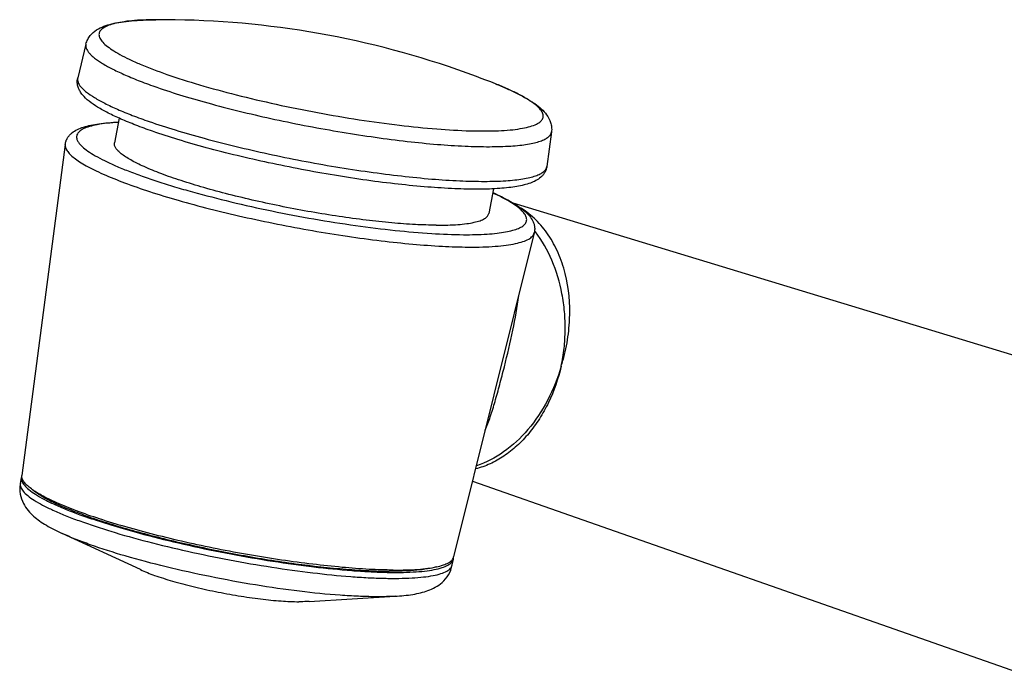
# Model space of a CAD drawing. Header units: millimetres. Extents: x 98 to 681, y 74 to 543.
# Tile 1 of 5: x 98 to 199, y 171 to 238. Entities that reach past the tile are written whole.
import ezdxf

# ---------------------------------------------------------------- set-up
doc = ezdxf.new("R2010")
doc.units = ezdxf.units.MM
doc.header["$LTSCALE"] = 46.255
doc.layers.get('0').update_dxf_attribs({"linetype": 'CONTINUOUS'})

msp = doc.modelspace()

# ---------------------------------------------------------------- linework, layer by layer
at = {"color": 7, "linetype": 'CONTINUOUS'}
for p, q in [((105.08, 235.75), (104.23, 232.28)), ((108.48, 228.16), (108, 225.62)), ((152.75, 226.75), (152.27, 223.21)), ((102.95, 225.48), (98.52, 191.55)), ((146.81, 220.92), (146.33, 218.38)), ((148.8, 219.48), (210.77, 200.61)), ((150.98, 216.41), (142.73, 183.2)), ((98.36, 190.73), (98.48, 191.34)), ((144.66, 190.95), (201.14, 171.17)), ((110.65, 181.9), (102.64, 185.61)), ((142.58, 182.38), (142.7, 182.99)), ((127.92, 178.64), (136.73, 179.17))]:
    msp.add_line(p, q, dxfattribs=at)
at = {"color": 9, "linetype": 'CONTINUOUS'}
msp.add_line((136.73, 179.17), (136.73, 179.17), dxfattribs=at)
for centre, radius, start, end in [((112.37, 205.97), 32.28, 91.5631, 91.9736), ((112.44, 203.3), 34.95, 91.0026, 91.5592), ((112.49, 200.07), 38.18, 90.3884, 90.9974), ((141.43, 209.17), 12.15, 37.1461, 37.8538)]:
    msp.add_arc(centre, radius, start, end, dxfattribs=at)
at = {"color": 7, "linetype": 'CONTINUOUS'}
for centre, radius, start, end in [((112.86, 146.25), 92, 70.7829, 90.3908), ((112.86, 146.24), 92.01, 68.2217, 70.7827), ((99.09, 191.22), 0.627, 158.1689, 169.2401), ((142.08, 183.1), 0.625, 349.3539, 359.5596), ((142.06, 183.1), 0.648, 359.533, 1.2031)]:
    msp.add_arc(centre, radius, start, end, dxfattribs=at)
for points, knots in [([(105.08, 235.75), (105.12, 235.92), (105.24, 236.23), (105.58, 236.75), (106.14, 237.23), (106.92, 237.6), (107.76, 237.85), (108.71, 238.03), (109.77, 238.15), (110.96, 238.23), (111.8, 238.25), (112.23, 238.25)], [0, 0, 0, 0, 0.062352, 0.121836, 0.229948, 0.332123, 0.438909, 0.556805, 0.688953, 0.836618, 1, 1, 1, 1]), ([(111.89, 226.82), (111.32, 227.02), (110.23, 227.42), (108.72, 228.04), (107.41, 228.65), (106.31, 229.25), (105.42, 229.86), (104.81, 230.41), (104.46, 230.91), (104.26, 231.33), (104.16, 231.8), (104.19, 232.12), (104.23, 232.28)], [0, 0, 0, 0, 0.18205, 0.345671, 0.489882, 0.614521, 0.720953, 0.813633, 0.857861, 0.903027, 0.950602, 1, 1, 1, 1]), ([(147, 231.69), (147.4, 231.53), (148.18, 231.2), (149.26, 230.7), (150.2, 230.19), (151.01, 229.68), (151.71, 229.14), (152.29, 228.51), (152.64, 227.86), (152.77, 227.25), (152.77, 226.92), (152.75, 226.75)], [0, 0, 0, 0, 0.163382, 0.311047, 0.443195, 0.561092, 0.667878, 0.770052, 0.878164, 0.937648, 1, 1, 1, 1]), ([(102.95, 225.48), (102.97, 225.6), (103.02, 225.83), (103.18, 226.15), (103.39, 226.43), (103.72, 226.73), (104.2, 227.02), (104.85, 227.27), (105.6, 227.46), (106.44, 227.61), (107.39, 227.71), (108.06, 227.76), (108.41, 227.77)], [0, 0, 0, 0, 0.057571, 0.113563, 0.167734, 0.219851, 0.322317, 0.430086, 0.549279, 0.683165, 0.833245, 1, 1, 1, 1]), ([(152.27, 223.21), (152.26, 223.1), (152.2, 222.88), (152.06, 222.58), (151.87, 222.32), (151.58, 222.03), (151.15, 221.74), (150.57, 221.49), (149.91, 221.3), (149.17, 221.15), (148.34, 221.03), (147.05, 220.92), (145.2, 220.86), (142.74, 220.92), (139.99, 221.1), (136.99, 221.39), (133.8, 221.79), (130.49, 222.3), (127.14, 222.9), (122.75, 223.79), (118.53, 224.8), (114.58, 225.93), (112.76, 226.52), (111.89, 226.82)], [0, 0, 0, 0, 0.008097, 0.015974, 0.023639, 0.031012, 0.045388, 0.06023, 0.076377, 0.094314, 0.114293, 0.136422, 0.187156, 0.246115, 0.3124, 0.384813, 0.461956, 0.542292, 0.624197, 0.706007, 0.86272, 0.934498, 1, 1, 1, 1]), ([(140.95, 217.2), (140.24, 217.2), (138.72, 217.25), (136.32, 217.43), (133.72, 217.71), (130.97, 218.08), (128.13, 218.54), (125.28, 219.08), (122.46, 219.68), (119.75, 220.33), (117.21, 221.02), (114.89, 221.72), (112.85, 222.43), (111.35, 223.04), (110.32, 223.52), (109.68, 223.86), (109.14, 224.18), (108.71, 224.5), (108.37, 224.79), (108.13, 225.08), (108, 225.35), (107.99, 225.54), (108, 225.62)], [0, 0, 0, 0, 0.06196, 0.131629, 0.207532, 0.288029, 0.371364, 0.455714, 0.539229, 0.620079, 0.696502, 0.766844, 0.829611, 0.883515, 0.906821, 0.927561, 0.945675, 0.961144, 0.974017, 0.984459, 0.992856, 1, 1, 1, 1]), ([(146.74, 220.54), (147.06, 220.39), (147.67, 220.11), (148.51, 219.66), (149.24, 219.22), (149.86, 218.77), (150.38, 218.3), (150.72, 217.85), (150.92, 217.45), (151.01, 217.12), (151.04, 216.77), (151.01, 216.53), (150.98, 216.41)], [0, 0, 0, 0, 0.166759, 0.316829, 0.450709, 0.569899, 0.677669, 0.780139, 0.832258, 0.886432, 0.94242, 1, 1, 1, 1]), ([(140.95, 217.2), (141.34, 217.19), (142.08, 217.2), (143.12, 217.25), (144.02, 217.34), (144.78, 217.47), (145.4, 217.63), (145.81, 217.81), (146.06, 217.97), (146.19, 218.1), (146.28, 218.24), (146.32, 218.34), (146.33, 218.38)], [0, 0, 0, 0, 0.203944, 0.385948, 0.544846, 0.679865, 0.790801, 0.878435, 0.914346, 0.945787, 0.97383, 1, 1, 1, 1]), ([(98.36, 190.73), (98.29, 190.37), (98.29, 189.65), (98.62, 188.71), (99.12, 187.96), (99.7, 187.37), (100.34, 186.88), (101.3, 186.26), (102.09, 185.86), (102.65, 185.61)], [0, 0, 0, 0, 0.151225, 0.289789, 0.411796, 0.523261, 0.632725, 0.746473, 1, 1, 1, 1]), ([(98.48, 191.34), (98.47, 191.28), (98.46, 191.15), (98.51, 190.95), (98.62, 190.74), (98.84, 190.44), (99.27, 190.05), (99.94, 189.58), (100.81, 189.08), (101.87, 188.57), (103.1, 188.04), (104.51, 187.51), (106.07, 186.97), (108.4, 186.23), (111.59, 185.34), (115.65, 184.36), (119.89, 183.49), (124.17, 182.75), (128.3, 182.18), (131.59, 181.85), (134.04, 181.69), (135.68, 181.62), (137.19, 181.61), (138.53, 181.65), (139.7, 181.74), (140.69, 181.88), (141.49, 182.07), (142.03, 182.28), (142.35, 182.48), (142.52, 182.64), (142.64, 182.8), (142.68, 182.93), (142.7, 182.99)], [0, 0, 0, 0, 0.003951, 0.008222, 0.013064, 0.018651, 0.032426, 0.049987, 0.071421, 0.09666, 0.125544, 0.157852, 0.193311, 0.23161, 0.315314, 0.405899, 0.5, 0.594101, 0.684686, 0.76839, 0.806689, 0.842148, 0.874456, 0.90334, 0.928579, 0.950013, 0.967574, 0.981349, 0.986936, 0.991778, 0.996049, 1, 1, 1, 1]), ([(136.54, 181.86), (135.72, 181.86), (133.97, 181.92), (131.22, 182.13), (128.23, 182.45), (125.07, 182.87), (121.81, 183.4), (118.53, 184.01), (115.29, 184.7), (112.17, 185.45), (109.24, 186.24), (106.57, 187.05), (104.2, 187.87), (102.46, 188.57), (101.27, 189.12), (100.53, 189.51), (99.9, 189.88), (99.38, 190.24), (98.98, 190.59), (98.7, 190.92), (98.53, 191.23), (98.51, 191.45), (98.52, 191.55)], [0, 0, 0, 0, 0.061755, 0.131173, 0.206792, 0.286993, 0.370042, 0.454134, 0.537439, 0.618147, 0.694511, 0.764892, 0.827804, 0.881966, 0.90544, 0.926375, 0.944706, 0.96041, 0.973527, 0.984202, 0.992784, 1, 1, 1, 1]), ([(99.79, 189.96), (99.93, 189.85), (100.25, 189.63), (100.99, 189.18), (102.13, 188.6), (103.74, 187.92), (105.63, 187.22), (107.78, 186.52), (111.03, 185.57), (115.44, 184.48), (120.93, 183.36), (126.39, 182.49), (130.76, 182), (133.97, 181.79), (135.44, 181.74), (136.14, 181.74)], [0, 0, 0, 0, 0.014195, 0.030482, 0.069255, 0.115964, 0.169972, 0.230459, 0.296463, 0.440633, 0.593019, 0.743527, 0.8822, 0.94422, 1, 1, 1, 1]), ([(136.54, 181.86), (136.99, 181.86), (137.83, 181.86), (139.01, 181.92), (140.05, 182.02), (140.92, 182.16), (141.63, 182.35), (142.11, 182.55), (142.4, 182.73), (142.56, 182.87), (142.68, 183.03), (142.72, 183.14), (142.73, 183.2)], [0, 0, 0, 0, 0.202546, 0.383608, 0.542056, 0.677125, 0.788588, 0.877124, 0.913543, 0.945446, 0.9738, 1, 1, 1, 1]), ([(110.65, 181.9), (111.12, 181.68), (112.21, 181.26), (114.01, 180.69), (116.09, 180.14), (118.34, 179.64), (120.65, 179.22), (122.9, 178.89), (124.97, 178.68), (126.28, 178.62), (126.89, 178.61)], [0, 0, 0, 0, 0.093627, 0.20895, 0.340402, 0.481441, 0.624977, 0.763779, 0.890881, 1, 1, 1, 1]), ([(140.95, 182.18), (140.66, 182.09), (139.99, 181.95), (138.89, 181.82), (137.58, 181.75), (136.64, 181.74), (136.14, 181.74)], [0, 0, 0, 0, 0.187755, 0.417966, 0.689444, 1, 1, 1, 1]), ([(136.73, 179.17), (137.34, 179.21), (138.22, 179.29), (139.34, 179.52), (140.11, 179.74), (140.87, 180.08), (141.61, 180.59), (142.26, 181.35), (142.51, 182.02), (142.58, 182.38)], [0, 0, 0, 0, 0.253477, 0.367218, 0.476686, 0.588167, 0.710183, 0.848764, 1, 1, 1, 1]), ([(127.92, 178.64), (127.84, 178.63), (127.49, 178.62), (127.15, 178.61), (126.89, 178.61)], [0, 0, 0, 0, 0.23213, 1, 1, 1, 1])]:
    msp.add_open_spline(points, degree=3, knots=knots, dxfattribs=at)
at = {"color": 9, "linetype": 'CONTINUOUS'}
for points, knots in [([(111.26, 238.23), (110.85, 238.22), (110.1, 238.18), (109.05, 238.07), (108.17, 237.91), (107.46, 237.71), (106.99, 237.5), (106.71, 237.3), (106.56, 237.15), (106.46, 236.99), (106.41, 236.81), (106.41, 236.63), (106.46, 236.44), (106.56, 236.24), (106.77, 235.95), (107.17, 235.58), (107.79, 235.13), (108.58, 234.66), (109.55, 234.17), (111.14, 233.46), (112.44, 232.97), (113.36, 232.65)], [0, 0, 0, 0, 0.088845, 0.166234, 0.231813, 0.285524, 0.32782, 0.345144, 0.360348, 0.374003, 0.386897, 0.399966, 0.414109, 0.430037, 0.44824, 0.492561, 0.548435, 0.616198, 0.695723, 0.786615, 1, 1, 1, 1]), ([(105.08, 235.75), (105.06, 235.69), (105.05, 235.54), (105.11, 235.31), (105.23, 235.07), (105.41, 234.82), (105.66, 234.57), (106.11, 234.19), (106.83, 233.71), (107.89, 233.14), (109.18, 232.54), (110.68, 231.92), (111.77, 231.53), (112.34, 231.33)], [0, 0, 0, 0, 0.024005, 0.04989, 0.079477, 0.113973, 0.154103, 0.200276, 0.311428, 0.447921, 0.6091, 0.793692, 1, 1, 1, 1]), ([(104.23, 232.28), (104.21, 232.21), (104.2, 232.06), (104.26, 231.83), (104.38, 231.59), (104.57, 231.34), (104.82, 231.09), (105.27, 230.71), (106, 230.22), (107.06, 229.64), (108.36, 229.04), (109.88, 228.42), (110.97, 228.02), (111.55, 227.82)], [0, 0, 0, 0, 0.024005, 0.04989, 0.079477, 0.113973, 0.154103, 0.200276, 0.311428, 0.447921, 0.6091, 0.793692, 1, 1, 1, 1]), ([(113.36, 232.65), (114.46, 232.27), (116.82, 231.52), (120.55, 230.51), (124.59, 229.56), (128.79, 228.71), (132.99, 227.99), (137.07, 227.43), (140.86, 227.04), (143.79, 226.87), (145.89, 226.84), (147.26, 226.87), (148.46, 226.94), (149.5, 227.07), (150.35, 227.24), (151.03, 227.45), (151.47, 227.68), (151.71, 227.9), (151.83, 228.06), (151.9, 228.24), (151.91, 228.43), (151.87, 228.62), (151.74, 228.91), (151.43, 229.28), (150.89, 229.72), (150.18, 230.19), (149.27, 230.68), (148.2, 231.19), (147.41, 231.52), (147, 231.69)], [0, 0, 0, 0, 0.076483, 0.161954, 0.253528, 0.348078, 0.442366, 0.533163, 0.617373, 0.692162, 0.725245, 0.755095, 0.781497, 0.804284, 0.823362, 0.838746, 0.850653, 0.855502, 0.859798, 0.863774, 0.867721, 0.871934, 0.87666, 0.888253, 0.903282, 0.921996, 0.944424, 0.970479, 1, 1, 1, 1]), ([(112.34, 231.33), (113.22, 231.02), (115.07, 230.42), (119.09, 229.27), (123.38, 228.24), (127.85, 227.33), (131.28, 226.72), (134.65, 226.2), (137.91, 225.78), (140.97, 225.47), (143.79, 225.29), (146.29, 225.22), (148.16, 225.27), (149.46, 225.37), (150.27, 225.48), (150.98, 225.62), (151.57, 225.78), (152.05, 225.98), (152.41, 226.2), (152.66, 226.45), (152.73, 226.66), (152.75, 226.75)], [0, 0, 0, 0, 0.06707, 0.140733, 0.301835, 0.386029, 0.470377, 0.553164, 0.632708, 0.707404, 0.775758, 0.836434, 0.888295, 0.91064, 0.930485, 0.947783, 0.962536, 0.974811, 0.984801, 0.992925, 1, 1, 1, 1]), ([(108.4, 227.73), (108.01, 227.71), (107.29, 227.65), (106.29, 227.52), (105.48, 227.33), (104.92, 227.13), (104.58, 226.94), (104.34, 226.75), (104.17, 226.53), (104.11, 226.27), (104.13, 226.08), (104.19, 225.88), (104.36, 225.59), (104.72, 225.21), (105.3, 224.75), (106.07, 224.28), (107.02, 223.78), (108.15, 223.26), (109.44, 222.73), (110.88, 222.2), (112.47, 221.66), (114.18, 221.12), (116.68, 220.41), (119.99, 219.55), (124.14, 218.63), (128.4, 217.82), (132.61, 217.15), (136.63, 216.65), (140.32, 216.33), (142.65, 216.23), (143.74, 216.22)], [0, 0, 0, 0, 0.025231, 0.04685, 0.064789, 0.079105, 0.084994, 0.090128, 0.098647, 0.102548, 0.106576, 0.111003, 0.116033, 0.128375, 0.14421, 0.163713, 0.186879, 0.213603, 0.243715, 0.276996, 0.313187, 0.351998, 0.393109, 0.480841, 0.573442, 0.667775, 0.760641, 0.848896, 0.929572, 1, 1, 1, 1]), ([(111.55, 227.82), (112.43, 227.52), (114.3, 226.91), (118.35, 225.75), (122.68, 224.71), (127.18, 223.79), (130.63, 223.17), (134.04, 222.65), (137.32, 222.23), (140.41, 221.92), (143.24, 221.73), (145.77, 221.67), (147.65, 221.71), (148.96, 221.82), (149.78, 221.93), (150.49, 222.07), (151.09, 222.23), (151.57, 222.43), (151.93, 222.65), (152.18, 222.91), (152.26, 223.11), (152.27, 223.21)], [0, 0, 0, 0, 0.06707, 0.140733, 0.301835, 0.386029, 0.470377, 0.553164, 0.632708, 0.707404, 0.775758, 0.836434, 0.888295, 0.91064, 0.930485, 0.947783, 0.962536, 0.974811, 0.984801, 0.992925, 1, 1, 1, 1]), ([(102.95, 225.48), (102.94, 225.37), (102.96, 225.14), (103.15, 224.79), (103.45, 224.44), (103.89, 224.06), (104.45, 223.67), (105.13, 223.27), (105.94, 222.85), (107.24, 222.24), (109.13, 221.48), (111.7, 220.59), (114.6, 219.71), (117.79, 218.85), (121.17, 218.04), (124.69, 217.3), (128.26, 216.63), (131.8, 216.06), (135.23, 215.59), (138.47, 215.25), (141.46, 215.03), (143.36, 214.96), (144.26, 214.96)], [0, 0, 0, 0, 0.007216, 0.015798, 0.026473, 0.03959, 0.055294, 0.073625, 0.09456, 0.118034, 0.172196, 0.235108, 0.305489, 0.381853, 0.462561, 0.545866, 0.629958, 0.713007, 0.793208, 0.868827, 0.938245, 1, 1, 1, 1]), ([(143.74, 216.22), (144.55, 216.22), (145.69, 216.24), (147.13, 216.36), (148.01, 216.49), (148.74, 216.65), (149.34, 216.84), (149.73, 217.05), (149.96, 217.23), (150.09, 217.37), (150.17, 217.52), (150.21, 217.68), (150.21, 217.85), (150.17, 218.03), (150.1, 218.2), (149.93, 218.46), (149.61, 218.8), (149.1, 219.2), (148.44, 219.63), (147.64, 220.07), (147.05, 220.35), (146.73, 220.49)], [0, 0, 0, 0, 0.208734, 0.296867, 0.373608, 0.438766, 0.492448, 0.535287, 0.55315, 0.569087, 0.583644, 0.597544, 0.611615, 0.626654, 0.643317, 0.662079, 0.707028, 0.76301, 0.830522, 0.909597, 1, 1, 1, 1]), ([(153.74, 202.74), (153.87, 203.13), (154.09, 203.93), (154.35, 205.14), (154.52, 206.35), (154.71, 208.73), (154.46, 211.48), (153.5, 214.34), (152.49, 216.21), (151.21, 217.77), (150.18, 218.59), (149.64, 218.93)], [0, 0, 0, 0, 0.069332, 0.138566, 0.207471, 0.275822, 0.53881, 0.662752, 0.780653, 0.892713, 1, 1, 1, 1]), ([(144.26, 214.96), (144.74, 214.95), (145.65, 214.96), (146.94, 215.02), (148.06, 215.13), (149.01, 215.29), (149.78, 215.49), (150.31, 215.7), (150.62, 215.9), (150.79, 216.06), (150.92, 216.22), (150.97, 216.35), (150.98, 216.41)], [0, 0, 0, 0, 0.202546, 0.383608, 0.542056, 0.677125, 0.788587, 0.877124, 0.913543, 0.945446, 0.9738, 1, 1, 1, 1]), ([(153.74, 202.74), (153.87, 203.35), (154.07, 204.58), (154.18, 206.46), (154.11, 208.33), (153.77, 210.74), (152.94, 213.58), (151.79, 215.61), (151.11, 216.5)], [0, 0, 0, 0, 0.1298, 0.260214, 0.390194, 0.518697, 0.767197, 1, 1, 1, 1]), ([(145.96, 196.19), (146.15, 196.64), (146.51, 197.62), (146.99, 199.18), (147.46, 200.89), (148.09, 203.32), (148.8, 206.35), (149.25, 208.8), (149.39, 210)], [0, 0, 0, 0, 0.103674, 0.218703, 0.344074, 0.476783, 0.746601, 1, 1, 1, 1]), ([(153.74, 202.74), (153.44, 201.46), (152.79, 199.6), (151.55, 197.35), (150.47, 195.86), (149.25, 194.57), (147.91, 193.51), (146.49, 192.71), (145.48, 192.35), (144.98, 192.23)], [0, 0, 0, 0, 0.275249, 0.408066, 0.536382, 0.659718, 0.777836, 0.891014, 1, 1, 1, 1]), ([(153.74, 202.74), (153.39, 201.53), (152.48, 199.23), (150.48, 196.22), (148, 193.89), (146.05, 192.86), (145.06, 192.54)], [0, 0, 0, 0, 0.270858, 0.531, 0.774701, 1, 1, 1, 1]), ([(98.36, 190.73), (98.35, 190.66), (98.35, 190.54), (98.4, 190.34), (98.5, 190.13), (98.72, 189.83), (99.15, 189.43), (99.82, 188.97), (100.69, 188.47), (101.75, 187.96), (102.99, 187.43), (104.39, 186.9), (105.95, 186.36), (108.29, 185.61), (111.47, 184.72), (115.53, 183.75), (119.78, 182.88), (124.05, 182.14), (128.19, 181.57), (131.48, 181.23), (133.92, 181.07), (135.57, 181.01), (137.07, 181), (138.42, 181.04), (139.59, 181.13), (140.58, 181.27), (141.38, 181.46), (141.92, 181.67), (142.23, 181.87), (142.41, 182.03), (142.53, 182.19), (142.57, 182.31), (142.58, 182.38)], [0, 0, 0, 0, 0.003951, 0.008222, 0.013064, 0.018651, 0.032426, 0.049987, 0.071421, 0.09666, 0.125544, 0.157852, 0.193311, 0.23161, 0.315314, 0.405899, 0.5, 0.594101, 0.684686, 0.76839, 0.806689, 0.842148, 0.874456, 0.90334, 0.928579, 0.950013, 0.967574, 0.981349, 0.986936, 0.991778, 0.996049, 1, 1, 1, 1]), ([(134.69, 179.12), (134.12, 179.13), (132.93, 179.16), (130.35, 179.31), (126.83, 179.67), (122.39, 180.31), (117.82, 181.15), (113.38, 182.13), (109.27, 183.22), (106.17, 184.2), (104.03, 185), (103.08, 185.41), (102.65, 185.61)], [0, 0, 0, 0, 0.05196, 0.109121, 0.236208, 0.374993, 0.518515, 0.659545, 0.790996, 0.906329, 0.95617, 1, 1, 1, 1]), ([(136.73, 179.17), (136.57, 179.16), (135.89, 179.13), (135.21, 179.12), (134.69, 179.12)], [0, 0, 0, 0, 0.232123, 1, 1, 1, 1])]:
    msp.add_open_spline(points, degree=3, knots=knots, dxfattribs=at)

doc.saveas('drawing.dxf')
